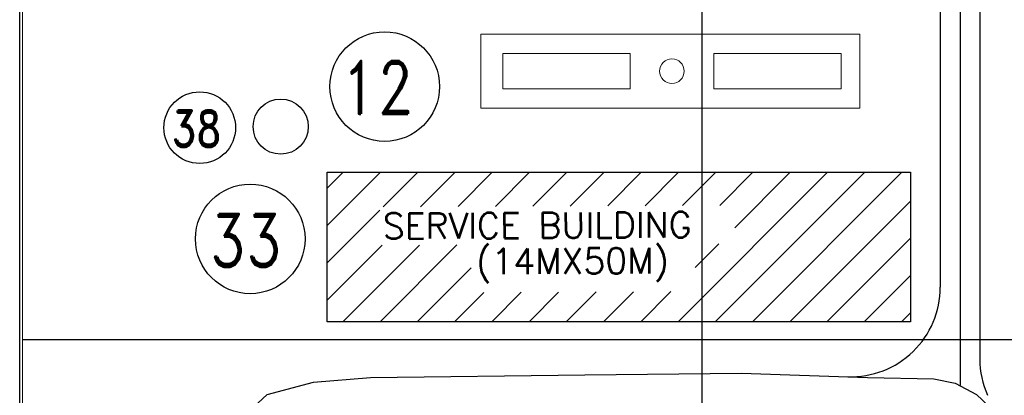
# Model space of a CAD drawing. Extents: x -11758 to 4934791, y -233543 to 1826789.
# Tile 102 of 256: x 1958634 to 2052110, y -12681 to 22985. Entities that reach past the tile are written whole.
import ezdxf

# ---------------------------------------------------------------- set-up
doc = ezdxf.new("R2010")
doc.units = 0
doc.header["$LTSCALE"] = 800
doc.header["$MEASUREMENT"] = 0
for name, pattern in [('CENTER', [2, 1.25, -0.25, 0.25, -0.25]), ('CONTINOUS', [0]), ('PHANTOM', [2.5, 1.25, -0.25, 0.25, -0.25, 0.25, -0.25])]:
    doc.linetypes.add(name, pattern=pattern)
doc.layers.get('0').update_dxf_attribs({"linetype": 'CONTINUOUS'})
doc.layers.add('grid-20m', color=53, linetype='CONTINUOUS')
doc.layers.add('KEY PLAN', color=251, linetype='CONTINUOUS')
doc.styles.add('ROMAND', font='romand')
doc.styles.add('RS', font='romans.shx')

msp = doc.modelspace()

# ---------------------------------------------------------------- linework, layer by layer
at = {"linetype": 'CONTINOUS', "lineweight": 15}
msp.add_lwpolyline([(2201338.6, -62789.8), (1958909.8, -62789.8), (1958909.8, 80115.9)], dxfattribs=at)
at = {"layer": 'grid-20m', "linetype": 'PHANTOM', "ltscale": 12000}
for p, q in [((2023408, 80115.9), (2023408, -62789.8)), ((2246697.9, -7402.7), (1958909.8, -7402.7))]:
    msp.add_line(p, q, dxfattribs=at)
at = {"layer": 'KEY PLAN', "linetype": 'CENTER', "ltscale": 5000}
msp.add_line((2047908, 72472.3), (2047908, -11705.9), dxfattribs=at)
at = {"layer": 'KEY PLAN', "linetype": 'Continuous', "lineweight": 30}
for p, q in [((2049783, 72472.3), (2049783, -9241.9)), ((2046033, 29997.3), (2046033, -2418.6))]:
    msp.add_line(p, q, dxfattribs=at)
at = {"layer": 'KEY PLAN', "linetype": 'CONTINOUS', "lineweight": 15}
for p, q in [((2002408, 21597.3), (2038408, 21597.3)), ((2002408, 14597.3), (2002408, 21597.3)), ((2038408, 21597.3), (2038408, 14597.3)), ((2004487.1, 19779.7), (2016574.8, 19779.7)), ((2004487.1, 16415), (2004487.1, 19779.7)), ((2016574.8, 19779.7), (2016574.8, 16415)), ((2036618.9, 19779.7), (2024531.2, 19779.7)), ((2024531.2, 19779.7), (2024531.2, 16415)), ((2036618.9, 16415), (2036618.9, 19779.7)), ((2016574.8, 16415), (2004487.1, 16415)), ((2024531.2, 16415), (2036618.9, 16415)), ((2038408, 14597.3), (2002408, 14597.3))]:
    msp.add_line(p, q, dxfattribs=at)
at = {"layer": 'KEY PLAN', "ltscale": 0.15}
for p, q in [((1987838.3, 6974.1), (1989359, 8494.8)), ((1987838.3, 3438.5), (1992894.6, 8494.8)), ((1987838.3, 8494.8), (2043198, 8494.8)), ((1987838.3, -5693.2), (1987838.3, 8494.8)), ((1993145.4, 5210.1), (1996430.1, 8494.8)), ((1996696.9, 5226.1), (1999965.6, 8494.8)), ((2000248.4, 5242.1), (2003501.2, 8494.8)), ((2003800, 5258.1), (2007036.7, 8494.8)), ((2007351.5, 5274.1), (2010572.2, 8494.8)), ((2010903, 5290.1), (2014107.8, 8494.8)), ((2014454.5, 5306.1), (2017643.3, 8494.8)), ((2018006.1, 5322), (2021178.8, 8494.8)), ((2021133, -5693.2), (2035321, 8494.8)), ((2021557.6, 5338), (2024714.4, 8494.8)), ((2024668.5, -5693.2), (2038856.5, 8494.8)), ((2025109.1, 5354), (2028249.9, 8494.8)), ((2026523.8, 3233.1), (2031785.4, 8494.8)), ((2028204, -5693.2), (2042392, 8494.8)), ((2043198, 8494.8), (2043198, -5693.2)), ((2031739.6, -5693.2), (2043198, 5765.3)), ((1987838.3, -97), (1992838.4, 4903.1)), ((2035275.1, -5693.2), (2043198, 2229.8)), ((1987838.3, -3632.5), (1993041.2, 1570.4)), ((1989313.2, -5693.2), (1996592.7, 1586.4)), ((1992848.7, -5693.2), (2000144.2, 1602.3)), ((2022755.9, -534.7), (2025004.9, 1714.3)), ((1996384.2, -5693.2), (2001498.1, -579.3)), ((2038810.6, -5693.2), (2043198, -1305.8)), ((1999919.8, -5693.2), (2002698.8, -2914.1)), ((2003455.3, -5693.2), (2006250.3, -2898.1)), ((2006990.8, -5693.2), (2009801.9, -2882.1)), ((2010526.4, -5693.2), (2013353.4, -2866.2)), ((2014061.9, -5693.2), (2016904.9, -2850.2)), ((2017597.4, -5693.2), (2020456.4, -2834.2)), ((2042346.2, -5693.2), (2043198, -4841.3)), ((2043198, -5693.2), (1987838.3, -5693.2))]:
    msp.add_line(p, q, dxfattribs=at)
at = {"layer": 'KEY PLAN'}
for p, q in [((2045408, -11109.7), (2047459.2, -11531.1)), ((2047459.2, -11531.1), (2049460.5, -12611.3)), ((2049460.5, -12611.3), (2051206, -14254.7))]:
    msp.add_line(p, q, dxfattribs=at)
msp.add_lwpolyline([(1958633.5, 160926.3), (2201338.6, 160249.9), (2201338.6, -62789.8), (1958633.5, -62789.8)], close=True, dxfattribs=at)
msp.add_polyline3d([(1958909.8, -38713, 0), (1967226, -38660.7, 0), (1969121, -38861.7, 0), (1971154, -37867.7, 0), (1973623, -36119.7, 0), (1974522, -34728.7, 0), (1976353.7, -31722.3, 0), (1977135.4, -19653.7, 0), (1979053.8, -15443.7, 0), (1982136.8, -12593.7, 0), (1986539.4, -11424.5, 0), (1991935, -10991.7, 0), (2012288, -10724.7, 0), (2027164, -10587.5, 0), (2039124, -10974.5, 0), (2045408, -11109.7, 0)], dxfattribs=at)
at = {"layer": 'KEY PLAN', "lineweight": 25, "ltscale": 0.03}
for centre, radius in [((1993286.4, 16629.6), 5201.5), ((1975724.4, 12732.3), 3402.1), ((1980519.4, 2170.9), 5201.5)]:
    msp.add_circle(centre, radius, dxfattribs=at)
at = {"layer": 'KEY PLAN', "linetype": 'CONTINOUS', "lineweight": 15}
msp.add_circle((2020553, 18097.3), 1169.8, dxfattribs=at)
at = {"layer": 'KEY PLAN', "ltscale": 0.15}
msp.add_circle((1983410.8, 12827.9), 2616.5, dxfattribs=at)
at = {"layer": 'KEY PLAN', "linetype": 'Continuous', "lineweight": 30}
for centre, start, end in [((2037533, -2418.6), 268.146678, 0), ((2058283, -9241.9), 180, 203.864775)]:
    msp.add_arc(centre, 8500, start, end, dxfattribs=at)

# ---------------------------------------------------------------- texts
at = {"layer": 'KEY PLAN', "lineweight": 25, "ltscale": 0.03, "style": 'ROMAND', "width": 0.8}
for s, height, p in [('12', 5000, (1989145.6, 14050.6)), ('38', 3420.25, (1973070.5, 10926.4)), ('33', 5000, (1976683.2, -473.3))]:
    msp.add_text(s, height=height, dxfattribs=at).set_placement(p)
at = {"layer": 'KEY PLAN', "ltscale": 0.15, "style": 'RS'}
for s, height, p in [('SERVICE BUILDING', 2426.167, (1993110.6, 2177.2, 1049322)), ('(14MX50M)', 2426.17, (2001962.9, -1184.4, 1049322))]:
    msp.add_text(s, height=height, rotation=0.257938, dxfattribs=at).set_placement(p)

doc.saveas('drawing.dxf')
